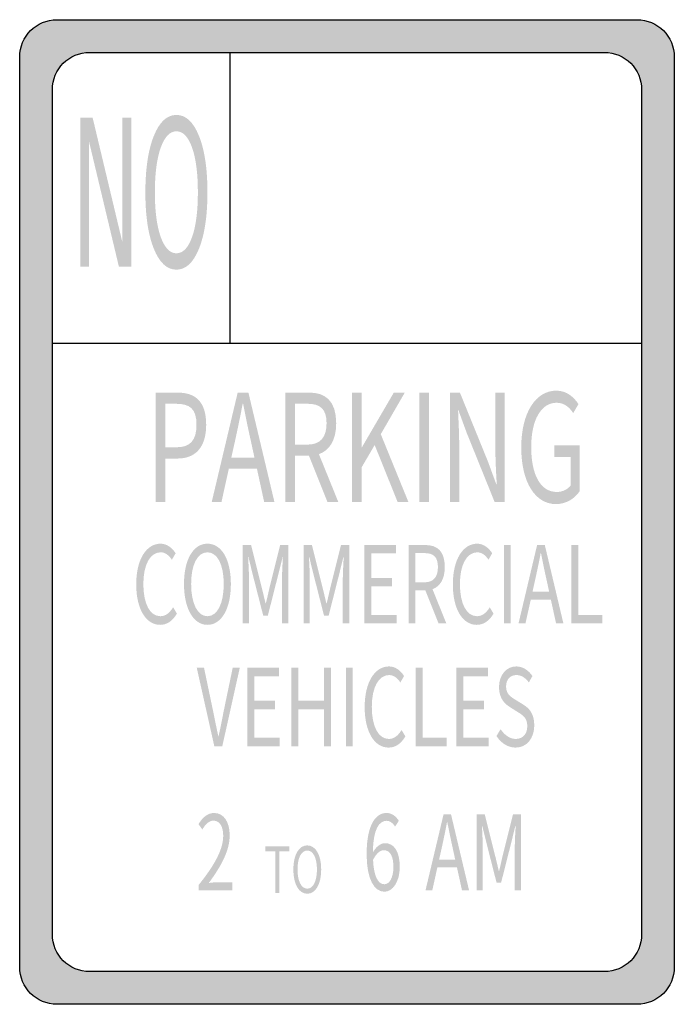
# Model space of a CAD drawing. Header units: inches. Extents: x -0.5 to 0.5, y -0.75 to 0.75.
import ezdxf

# ---------------------------------------------------------------- set-up
doc = ezdxf.new("R2010")
doc.units = ezdxf.units.IN
doc.header["$MEASUREMENT"] = 0

msp = doc.modelspace()

# ---------------------------------------------------------------- hatches: boundary and pattern name
h = msp.add_hatch(color=7)
edge = h.paths.add_edge_path()
edge.add_line((-0.443, 0.7521), (0.443, 0.7521))
edge.add_spline(control_points=[(0.443, 0.7521), (0.4745, 0.7521), (0.5, 0.7266), (0.5, 0.6951)], knot_values=[0, 0, 0, 0, 1, 1, 1, 1], degree=3, periodic=0)
edge.add_line((0.5, 0.6951), (0.5, -0.6951))
edge.add_spline(control_points=[(0.5, -0.6951), (0.5, -0.7266), (0.4745, -0.7521), (0.443, -0.7521)], knot_values=[0, 0, 0, 0, 1, 1, 1, 1], degree=3, periodic=0)
edge.add_line((0.443, -0.7521), (-0.443, -0.7521))
edge.add_spline(control_points=[(-0.443, -0.7521), (-0.4745, -0.7521), (-0.5, -0.7266), (-0.5, -0.6951)], knot_values=[0, 0, 0, 0, 1, 1, 1, 1], degree=3, periodic=0)
edge.add_line((-0.5, -0.6951), (-0.5, 0.6951))
edge.add_spline(control_points=[(-0.5, 0.6951), (-0.5, 0.7266), (-0.4745, 0.7521), (-0.443, 0.7521)], knot_values=[0, 0, 0, 0, 1, 1, 1, 1], degree=3, periodic=0)
edge = h.paths.add_edge_path(flags=0)
edge.add_line((-0.3931, 0.7022), (0.3931, 0.7022))
edge.add_spline(control_points=[(0.3931, 0.7022), (0.4246, 0.7022), (0.4501, 0.6767), (0.4501, 0.6452)], knot_values=[0, 0, 0, 0, 1, 1, 1, 1], degree=3, periodic=0)
edge.add_line((0.4501, 0.6452), (0.4501, -0.6452))
edge.add_spline(control_points=[(0.4501, -0.6452), (0.4501, -0.6767), (0.4246, -0.7022), (0.3931, -0.7022)], knot_values=[0, 0, 0, 0, 1, 1, 1, 1], degree=3, periodic=0)
edge.add_line((0.3931, -0.7022), (-0.3931, -0.7022))
edge.add_spline(control_points=[(-0.3931, -0.7022), (-0.4246, -0.7022), (-0.4501, -0.6767), (-0.4501, -0.6452)], knot_values=[0, 0, 0, 0, 1, 1, 1, 1], degree=3, periodic=0)
edge.add_line((-0.4501, -0.6452), (-0.4501, 0.6452))
edge.add_spline(control_points=[(-0.4501, 0.6452), (-0.4501, 0.6767), (-0.4246, 0.7022), (-0.3931, 0.7022)], knot_values=[0, 0, 0, 0, 1, 1, 1, 1], degree=3, periodic=0)
for points in [[(-0.4073, 0.6025), (-0.3886, 0.6025), (-0.3431, 0.4119), (-0.3431, 0.6025), (-0.3297, 0.6025), (-0.3297, 0.3746), (-0.3484, 0.3746), (-0.3939, 0.5652), (-0.3939, 0.3746), (-0.4073, 0.3746), (-0.4073, 0.6025)], [(0.0075, 0.0151), (0.0222, 0.0151), (0.0222, 0.068), (0.0423, 0.1023), (0.0774, 0.0151), (0.0939, 0.0151), (0.0516, 0.1189), (0.0883, 0.1824), (0.0715, 0.1824), (0.0225, 0.0984), (0.0222, 0.0984), (0.0222, 0.1824), (0.0075, 0.1824), (0.0075, 0.0151)], [(0.1107, 0.0151), (0.1254, 0.0151), (0.1254, 0.1824), (0.1107, 0.1824), (0.1107, 0.0151)], [(0.0266, -0.1703), (0.0761, -0.1703), (0.0761, -0.1574), (0.0371, -0.1574), (0.0371, -0.1138), (0.0689, -0.1138), (0.0689, -0.1009), (0.0371, -0.1009), (0.0371, -0.0633), (0.0749, -0.0633), (0.0749, -0.0505), (0.0266, -0.0505), (0.0266, -0.1703)], [(0.2396, -0.1703), (0.2501, -0.1703), (0.2501, -0.0505), (0.2396, -0.0505), (0.2396, -0.1703)], [(0.3427, -0.1703), (0.3899, -0.1703), (0.3899, -0.1574), (0.3532, -0.1574), (0.3532, -0.0505), (0.3427, -0.0505), (0.3427, -0.1703)], [(-0.1523, -0.3578), (-0.1027, -0.3578), (-0.1027, -0.3449), (-0.1417, -0.3449), (-0.1417, -0.3013), (-0.1099, -0.3013), (-0.1099, -0.2884), (-0.1417, -0.2884), (-0.1417, -0.2508), (-0.104, -0.2508), (-0.104, -0.238), (-0.1523, -0.238), (-0.1523, -0.3578)], [(-0.0849, -0.3578), (-0.0743, -0.3578), (-0.0743, -0.3013), (-0.0352, -0.3013), (-0.0352, -0.3578), (-0.0246, -0.3578), (-0.0246, -0.238), (-0.0352, -0.238), (-0.0352, -0.2882), (-0.0743, -0.2882), (-0.0743, -0.238), (-0.0849, -0.238), (-0.0849, -0.3578)], [(-0.0016, -0.3578), (0.0089, -0.3578), (0.0089, -0.238), (-0.0016, -0.238), (-0.0016, -0.3578)], [(0.1049, -0.3578), (0.1522, -0.3578), (0.1522, -0.3449), (0.1154, -0.3449), (0.1154, -0.238), (0.1049, -0.238), (0.1049, -0.3578)], [(0.167, -0.3578), (0.2166, -0.3578), (0.2166, -0.3449), (0.1776, -0.3449), (0.1776, -0.3013), (0.2094, -0.3013), (0.2094, -0.2884), (0.1776, -0.2884), (0.1776, -0.2508), (0.2153, -0.2508), (0.2153, -0.238), (0.167, -0.238), (0.167, -0.3578)], [(-0.1096, -0.582), (-0.1032, -0.582), (-0.1032, -0.5182), (-0.0881, -0.5182), (-0.0881, -0.5106), (-0.1247, -0.5106), (-0.1247, -0.5182), (-0.1096, -0.5182), (-0.1096, -0.582)]]:
    msp.add_hatch(color=7).paths.add_polyline_path(points)
h = msp.add_hatch(color=7)
edge = h.paths.add_edge_path()
edge.add_spline(control_points=[(-0.2606, 0.6066), (-0.2462, 0.6066), (-0.2347, 0.5959), (-0.2261, 0.5745), (-0.2175, 0.5531), (-0.2132, 0.5243), (-0.2132, 0.4883), (-0.2132, 0.4524), (-0.2175, 0.4237), (-0.2261, 0.4023), (-0.2347, 0.3809), (-0.2462, 0.3702), (-0.2606, 0.3702), (-0.275, 0.3702), (-0.2865, 0.3809), (-0.2951, 0.4022), (-0.3037, 0.4236), (-0.308, 0.4523), (-0.308, 0.4883), (-0.308, 0.5243), (-0.3037, 0.5531), (-0.2951, 0.5745), (-0.2865, 0.5959), (-0.275, 0.6066), (-0.2606, 0.6066)], knot_values=[0, 0, 0, 0, 1, 1, 1, 2, 2, 2, 3, 3, 3, 4, 4, 4, 5, 5, 5, 6, 6, 6, 7, 7, 7, 8, 8, 8, 8], degree=3, periodic=0)
edge = h.paths.add_edge_path(flags=0)
edge.add_spline(control_points=[(-0.2606, 0.5816), (-0.2706, 0.5816), (-0.2786, 0.5732), (-0.2846, 0.5565), (-0.2905, 0.5399), (-0.2935, 0.5171), (-0.2935, 0.4883), (-0.2935, 0.4596), (-0.2905, 0.4369), (-0.2846, 0.4203), (-0.2786, 0.4036), (-0.2706, 0.3952), (-0.2606, 0.3952), (-0.2505, 0.3952), (-0.2425, 0.4036), (-0.2366, 0.4203), (-0.2307, 0.4369), (-0.2278, 0.4596), (-0.2278, 0.4883), (-0.2278, 0.5171), (-0.2307, 0.5399), (-0.2366, 0.5565), (-0.2425, 0.5732), (-0.2505, 0.5816), (-0.2606, 0.5816)], knot_values=[0, 0, 0, 0, 1, 1, 1, 2, 2, 2, 3, 3, 3, 4, 4, 4, 5, 5, 5, 6, 6, 6, 7, 7, 7, 8, 8, 8, 8], degree=3, periodic=0)
h = msp.add_hatch(color=7)
edge = h.paths.add_edge_path()
edge.add_line((-0.2923, 0.0151), (-0.2776, 0.0151))
edge.add_line((-0.2776, 0.0151), (-0.2776, 0.0817))
edge.add_line((-0.2776, 0.0817), (-0.2583, 0.0817))
edge.add_spline(control_points=[(-0.2583, 0.0817), (-0.2326, 0.0817), (-0.2151, 0.0979), (-0.2151, 0.1333), (-0.2151, 0.1699), (-0.2327, 0.1824), (-0.2589, 0.1824)], knot_values=[0, 0, 0, 0, 1, 1, 1, 2, 2, 2, 2], degree=3, periodic=0)
edge.add_line((-0.2589, 0.1824), (-0.2923, 0.1824))
edge.add_line((-0.2923, 0.1824), (-0.2923, 0.0151))
edge = h.paths.add_edge_path(flags=0)
edge.add_line((-0.2776, 0.0989), (-0.2776, 0.1653))
edge.add_line((-0.2776, 0.1653), (-0.2609, 0.1653))
edge.add_spline(control_points=[(-0.2609, 0.1653), (-0.2402, 0.1653), (-0.2299, 0.1578), (-0.2299, 0.1333), (-0.2299, 0.1094), (-0.2396, 0.0989), (-0.2602, 0.0989)], knot_values=[0, 0, 0, 0, 1, 1, 1, 2, 2, 2, 2], degree=3, periodic=0)
edge.add_line((-0.2602, 0.0989), (-0.2776, 0.0989))
h = msp.add_hatch(color=7)
h.paths.add_polyline_path([(-0.2067, 0.0151), (-0.1918, 0.0151), (-0.1805, 0.0662), (-0.1376, 0.0662), (-0.1265, 0.0151), (-0.1108, 0.0151), (-0.1506, 0.1824), (-0.167, 0.1824), (-0.2067, 0.0151)])
edge = h.paths.add_edge_path(flags=0)
edge.add_line((-0.1768, 0.0829), (-0.171, 0.1087))
edge.add_spline(control_points=[(-0.171, 0.1087), (-0.1669, 0.1276), (-0.1631, 0.1457), (-0.1594, 0.1653)], knot_values=[0, 0, 0, 0, 1, 1, 1, 1], degree=3, periodic=0)
edge.add_line((-0.1594, 0.1653), (-0.1587, 0.1653))
edge.add_spline(control_points=[(-0.1587, 0.1653), (-0.1549, 0.1459), (-0.1512, 0.1276), (-0.1469, 0.1087)], knot_values=[0, 0, 0, 0, 1, 1, 1, 1], degree=3, periodic=0)
edge.add_line((-0.1469, 0.1087), (-0.1413, 0.0829))
edge.add_line((-0.1413, 0.0829), (-0.1768, 0.0829))
h = msp.add_hatch(color=7)
edge = h.paths.add_edge_path()
edge.add_line((-0.0298, 0.0151), (-0.0132, 0.0151))
edge.add_line((-0.0132, 0.0151), (-0.0429, 0.0884))
edge.add_spline(control_points=[(-0.0429, 0.0884), (-0.0271, 0.0938), (-0.0165, 0.1094), (-0.0165, 0.1356), (-0.0165, 0.1703), (-0.0336, 0.1824), (-0.0574, 0.1824)], knot_values=[0, 0, 0, 0, 1, 1, 1, 2, 2, 2, 2], degree=3, periodic=0)
edge.add_line((-0.0574, 0.1824), (-0.094, 0.1824))
edge.add_line((-0.094, 0.1824), (-0.094, 0.0151))
edge.add_line((-0.094, 0.0151), (-0.0793, 0.0151))
edge.add_line((-0.0793, 0.0151), (-0.0793, 0.0861))
edge.add_line((-0.0793, 0.0861), (-0.0582, 0.0861))
edge.add_line((-0.0582, 0.0861), (-0.0298, 0.0151))
edge = h.paths.add_edge_path(flags=0)
edge.add_line((-0.0793, 0.103), (-0.0793, 0.1653))
edge.add_line((-0.0793, 0.1653), (-0.0597, 0.1653))
edge.add_spline(control_points=[(-0.0597, 0.1653), (-0.0413, 0.1653), (-0.0312, 0.1575), (-0.0312, 0.1356), (-0.0312, 0.1137), (-0.0413, 0.103), (-0.0597, 0.103)], knot_values=[0, 0, 0, 0, 1, 1, 1, 2, 2, 2, 2], degree=3, periodic=0)
edge.add_line((-0.0597, 0.103), (-0.0793, 0.103))
h = msp.add_hatch(color=7)
edge = h.paths.add_edge_path()
edge.add_line((0.1575, 0.0151), (0.1714, 0.0151))
edge.add_line((0.1714, 0.0151), (0.1714, 0.103))
edge.add_spline(control_points=[(0.1714, 0.103), (0.1714, 0.1205), (0.1703, 0.1384), (0.1697, 0.1552)], knot_values=[0, 0, 0, 0, 1, 1, 1, 1], degree=3, periodic=0)
edge.add_line((0.1697, 0.1552), (0.1703, 0.1552))
edge.add_line((0.1703, 0.1552), (0.1829, 0.1208))
edge.add_line((0.1829, 0.1208), (0.2256, 0.0151))
edge.add_line((0.2256, 0.0151), (0.2408, 0.0151))
edge.add_line((0.2408, 0.0151), (0.2408, 0.1824))
edge.add_line((0.2408, 0.1824), (0.2267, 0.1824))
edge.add_line((0.2267, 0.1824), (0.2267, 0.0954))
edge.add_spline(control_points=[(0.2267, 0.0954), (0.2267, 0.0781), (0.2278, 0.0591), (0.2288, 0.0425)], knot_values=[0, 0, 0, 0, 1, 1, 1, 1], degree=3, periodic=0)
edge.add_line((0.2288, 0.0425), (0.228, 0.0425))
edge.add_line((0.228, 0.0425), (0.2154, 0.0769))
edge.add_line((0.2154, 0.0769), (0.1725, 0.1824))
edge.add_line((0.1725, 0.1824), (0.1575, 0.1824))
edge.add_line((0.1575, 0.1824), (0.1575, 0.0151))
h = msp.add_hatch(color=7)
edge = h.paths.add_edge_path()
edge.add_spline(control_points=[(0.3191, 0.0121), (0.3347, 0.0121), (0.3477, 0.0203), (0.3552, 0.0315)], knot_values=[0, 0, 0, 0, 1, 1, 1, 1], degree=3, periodic=0)
edge.add_line((0.3552, 0.0315), (0.3552, 0.1018))
edge.add_line((0.3552, 0.1018), (0.3167, 0.1018))
edge.add_line((0.3167, 0.1018), (0.3167, 0.0842))
edge.add_line((0.3167, 0.0842), (0.3416, 0.0842))
edge.add_line((0.3416, 0.0842), (0.3416, 0.0404))
edge.add_spline(control_points=[(0.3416, 0.0404), (0.337, 0.0343), (0.3288, 0.0306), (0.3205, 0.0306), (0.2954, 0.0306), (0.2814, 0.0571), (0.2814, 0.0993), (0.2814, 0.1411), (0.2967, 0.1669), (0.3203, 0.1669), (0.332, 0.1669), (0.3397, 0.1598), (0.3456, 0.1511)], knot_values=[0, 0, 0, 0, 1, 1, 1, 2, 2, 2, 3, 3, 3, 4, 4, 4, 4], degree=3, periodic=0)
edge.add_line((0.3456, 0.1511), (0.3536, 0.1648))
edge.add_spline(control_points=[(0.3536, 0.1648), (0.3469, 0.1749), (0.3362, 0.1854), (0.3199, 0.1854), (0.2889, 0.1854), (0.2662, 0.1527), (0.2662, 0.0986), (0.2662, 0.0443), (0.2882, 0.0121), (0.3191, 0.0121)], knot_values=[0, 0, 0, 0, 1, 1, 1, 2, 2, 2, 3, 3, 3, 3], degree=3, periodic=0)
h = msp.add_hatch(color=7)
edge = h.paths.add_edge_path()
edge.add_spline(control_points=[(-0.2855, -0.1724), (-0.2746, -0.1724), (-0.2664, -0.1662), (-0.2598, -0.1553)], knot_values=[0, 0, 0, 0, 1, 1, 1, 1], degree=3, periodic=0)
edge.add_line((-0.2598, -0.1553), (-0.2656, -0.1456))
edge.add_spline(control_points=[(-0.2656, -0.1456), (-0.271, -0.1541), (-0.277, -0.1592), (-0.285, -0.1592), (-0.3011, -0.1592), (-0.3111, -0.1402), (-0.3111, -0.11), (-0.3111, -0.0801), (-0.3005, -0.0616), (-0.2847, -0.0616), (-0.2775, -0.0616), (-0.272, -0.0662), (-0.2675, -0.0729)], knot_values=[0, 0, 0, 0, 1, 1, 1, 2, 2, 2, 3, 3, 3, 4, 4, 4, 4], degree=3, periodic=0)
edge.add_line((-0.2675, -0.0729), (-0.2618, -0.0631))
edge.add_spline(control_points=[(-0.2618, -0.0631), (-0.2666, -0.0554), (-0.2746, -0.0484), (-0.2848, -0.0484), (-0.3061, -0.0484), (-0.322, -0.0718), (-0.322, -0.1105), (-0.322, -0.1494), (-0.3064, -0.1724), (-0.2855, -0.1724)], knot_values=[0, 0, 0, 0, 1, 1, 1, 2, 2, 2, 3, 3, 3, 3], degree=3, periodic=0)
h = msp.add_hatch(color=7)
edge = h.paths.add_edge_path()
edge.add_spline(control_points=[(-0.2132, -0.1724), (-0.1921, -0.1724), (-0.1774, -0.1484), (-0.1774, -0.11), (-0.1774, -0.0716), (-0.1921, -0.0484), (-0.2132, -0.0484), (-0.2342, -0.0484), (-0.249, -0.0716), (-0.249, -0.11), (-0.249, -0.1484), (-0.2342, -0.1724), (-0.2132, -0.1724)], knot_values=[0, 0, 0, 0, 1, 1, 1, 2, 2, 2, 3, 3, 3, 4, 4, 4, 4], degree=3, periodic=0)
edge = h.paths.add_edge_path(flags=0)
edge.add_spline(control_points=[(-0.2132, -0.1592), (-0.2283, -0.1592), (-0.2381, -0.1399), (-0.2381, -0.11), (-0.2381, -0.0801), (-0.2283, -0.0616), (-0.2132, -0.0616), (-0.1981, -0.0616), (-0.1883, -0.0801), (-0.1883, -0.11), (-0.1883, -0.1399), (-0.1981, -0.1592), (-0.2132, -0.1592)], knot_values=[0, 0, 0, 0, 1, 1, 1, 2, 2, 2, 3, 3, 3, 4, 4, 4, 4], degree=3, periodic=0)
h = msp.add_hatch(color=7)
edge = h.paths.add_edge_path()
edge.add_line((-0.1592, -0.1703), (-0.1497, -0.1703))
edge.add_line((-0.1497, -0.1703), (-0.1497, -0.104))
edge.add_spline(control_points=[(-0.1497, -0.104), (-0.1497, -0.0937), (-0.1504, -0.0791), (-0.1511, -0.0687)], knot_values=[0, 0, 0, 0, 1, 1, 1, 1], degree=3, periodic=0)
edge.add_line((-0.1511, -0.0687), (-0.1506, -0.0687))
edge.add_line((-0.1506, -0.0687), (-0.1439, -0.096))
edge.add_line((-0.1439, -0.096), (-0.128, -0.1582))
edge.add_line((-0.128, -0.1582), (-0.1209, -0.1582))
edge.add_line((-0.1209, -0.1582), (-0.1051, -0.096))
edge.add_line((-0.1051, -0.096), (-0.0983, -0.0687))
edge.add_line((-0.0983, -0.0687), (-0.0979, -0.0687))
edge.add_spline(control_points=[(-0.0979, -0.0687), (-0.0985, -0.0791), (-0.0993, -0.0937), (-0.0993, -0.104)], knot_values=[0, 0, 0, 0, 1, 1, 1, 1], degree=3, periodic=0)
edge.add_line((-0.0993, -0.104), (-0.0993, -0.1703))
edge.add_line((-0.0993, -0.1703), (-0.0894, -0.1703))
edge.add_line((-0.0894, -0.1703), (-0.0894, -0.0505))
edge.add_line((-0.0894, -0.0505), (-0.1021, -0.0505))
edge.add_line((-0.1021, -0.0505), (-0.1181, -0.1146))
edge.add_spline(control_points=[(-0.1181, -0.1146), (-0.1201, -0.1228), (-0.1218, -0.1313), (-0.124, -0.1396)], knot_values=[0, 0, 0, 0, 1, 1, 1, 1], degree=3, periodic=0)
edge.add_line((-0.124, -0.1396), (-0.1244, -0.1396))
edge.add_spline(control_points=[(-0.1244, -0.1396), (-0.1265, -0.1313), (-0.1283, -0.1228), (-0.1305, -0.1146)], knot_values=[0, 0, 0, 0, 1, 1, 1, 1], degree=3, periodic=0)
edge.add_line((-0.1305, -0.1146), (-0.1465, -0.0505))
edge.add_line((-0.1465, -0.0505), (-0.1592, -0.0505))
edge.add_line((-0.1592, -0.0505), (-0.1592, -0.1703))
h = msp.add_hatch(color=7)
edge = h.paths.add_edge_path()
edge.add_line((-0.0663, -0.1703), (-0.0568, -0.1703))
edge.add_line((-0.0568, -0.1703), (-0.0568, -0.104))
edge.add_spline(control_points=[(-0.0568, -0.104), (-0.0568, -0.0937), (-0.0575, -0.0791), (-0.0582, -0.0687)], knot_values=[0, 0, 0, 0, 1, 1, 1, 1], degree=3, periodic=0)
edge.add_line((-0.0582, -0.0687), (-0.0577, -0.0687))
edge.add_line((-0.0577, -0.0687), (-0.051, -0.096))
edge.add_line((-0.051, -0.096), (-0.0351, -0.1582))
edge.add_line((-0.0351, -0.1582), (-0.028, -0.1582))
edge.add_line((-0.028, -0.1582), (-0.0122, -0.096))
edge.add_line((-0.0122, -0.096), (-0.0055, -0.0687))
edge.add_line((-0.0055, -0.0687), (-0.005, -0.0687))
edge.add_spline(control_points=[(-0.005, -0.0687), (-0.0056, -0.0791), (-0.0064, -0.0937), (-0.0064, -0.104)], knot_values=[0, 0, 0, 0, 1, 1, 1, 1], degree=3, periodic=0)
edge.add_line((-0.0064, -0.104), (-0.0064, -0.1703))
edge.add_line((-0.0064, -0.1703), (0.0035, -0.1703))
edge.add_line((0.0035, -0.1703), (0.0035, -0.0505))
edge.add_line((0.0035, -0.0505), (-0.0092, -0.0505))
edge.add_line((-0.0092, -0.0505), (-0.0252, -0.1146))
edge.add_spline(control_points=[(-0.0252, -0.1146), (-0.0272, -0.1228), (-0.0289, -0.1313), (-0.0311, -0.1396)], knot_values=[0, 0, 0, 0, 1, 1, 1, 1], degree=3, periodic=0)
edge.add_line((-0.0311, -0.1396), (-0.0315, -0.1396))
edge.add_spline(control_points=[(-0.0315, -0.1396), (-0.0336, -0.1313), (-0.0354, -0.1228), (-0.0376, -0.1146)], knot_values=[0, 0, 0, 0, 1, 1, 1, 1], degree=3, periodic=0)
edge.add_line((-0.0376, -0.1146), (-0.0536, -0.0505))
edge.add_line((-0.0536, -0.0505), (-0.0663, -0.0505))
edge.add_line((-0.0663, -0.0505), (-0.0663, -0.1703))
h = msp.add_hatch(color=7)
edge = h.paths.add_edge_path()
edge.add_line((0.1399, -0.1703), (0.1518, -0.1703))
edge.add_line((0.1518, -0.1703), (0.1306, -0.1179))
edge.add_spline(control_points=[(0.1306, -0.1179), (0.1419, -0.1139), (0.1494, -0.1028), (0.1494, -0.084), (0.1494, -0.0592), (0.1372, -0.0505), (0.1202, -0.0505)], knot_values=[0, 0, 0, 0, 1, 1, 1, 2, 2, 2, 2], degree=3, periodic=0)
edge.add_line((0.1202, -0.0505), (0.094, -0.0505))
edge.add_line((0.094, -0.0505), (0.094, -0.1703))
edge.add_line((0.094, -0.1703), (0.1045, -0.1703))
edge.add_line((0.1045, -0.1703), (0.1045, -0.1195))
edge.add_line((0.1045, -0.1195), (0.1196, -0.1195))
edge.add_line((0.1196, -0.1195), (0.1399, -0.1703))
edge = h.paths.add_edge_path(flags=0)
edge.add_line((0.1045, -0.1074), (0.1045, -0.0628))
edge.add_line((0.1045, -0.0628), (0.1185, -0.0628))
edge.add_spline(control_points=[(0.1185, -0.0628), (0.1317, -0.0628), (0.1389, -0.0683), (0.1389, -0.084), (0.1389, -0.0997), (0.1317, -0.1074), (0.1185, -0.1074)], knot_values=[0, 0, 0, 0, 1, 1, 1, 2, 2, 2, 2], degree=3, periodic=0)
edge.add_line((0.1185, -0.1074), (0.1045, -0.1074))
h = msp.add_hatch(color=7)
edge = h.paths.add_edge_path()
edge.add_spline(control_points=[(0.1982, -0.1724), (0.209, -0.1724), (0.2173, -0.1662), (0.2239, -0.1553)], knot_values=[0, 0, 0, 0, 1, 1, 1, 1], degree=3, periodic=0)
edge.add_line((0.2239, -0.1553), (0.2181, -0.1456))
edge.add_spline(control_points=[(0.2181, -0.1456), (0.2127, -0.1541), (0.2066, -0.1592), (0.1986, -0.1592), (0.1826, -0.1592), (0.1725, -0.1402), (0.1725, -0.11), (0.1725, -0.0801), (0.1832, -0.0616), (0.199, -0.0616), (0.2062, -0.0616), (0.2117, -0.0662), (0.2161, -0.0729)], knot_values=[0, 0, 0, 0, 1, 1, 1, 2, 2, 2, 3, 3, 3, 4, 4, 4, 4], degree=3, periodic=0)
edge.add_line((0.2161, -0.0729), (0.2218, -0.0631))
edge.add_spline(control_points=[(0.2218, -0.0631), (0.217, -0.0554), (0.209, -0.0484), (0.1989, -0.0484), (0.1776, -0.0484), (0.1617, -0.0718), (0.1617, -0.1105), (0.1617, -0.1494), (0.1772, -0.1724), (0.1982, -0.1724)], knot_values=[0, 0, 0, 0, 1, 1, 1, 2, 2, 2, 3, 3, 3, 3], degree=3, periodic=0)
h = msp.add_hatch(color=7)
h.paths.add_polyline_path([(0.262, -0.1703), (0.2726, -0.1703), (0.2808, -0.1337), (0.3114, -0.1337), (0.3194, -0.1703), (0.3306, -0.1703), (0.3022, -0.0505), (0.2904, -0.0505), (0.262, -0.1703)])
edge = h.paths.add_edge_path(flags=0)
edge.add_line((0.2834, -0.1218), (0.2875, -0.1033))
edge.add_spline(control_points=[(0.2875, -0.1033), (0.2905, -0.0898), (0.2932, -0.0768), (0.2959, -0.0628)], knot_values=[0, 0, 0, 0, 1, 1, 1, 1], degree=3, periodic=0)
edge.add_line((0.2959, -0.0628), (0.2963, -0.0628))
edge.add_spline(control_points=[(0.2963, -0.0628), (0.2991, -0.0767), (0.3017, -0.0898), (0.3048, -0.1033)], knot_values=[0, 0, 0, 0, 1, 1, 1, 1], degree=3, periodic=0)
edge.add_line((0.3048, -0.1033), (0.3088, -0.1218))
edge.add_line((0.3088, -0.1218), (0.2834, -0.1218))
h = msp.add_hatch(color=7)
edge = h.paths.add_edge_path()
edge.add_line((-0.2027, -0.3578), (-0.1905, -0.3578))
edge.add_line((-0.1905, -0.3578), (-0.1638, -0.238))
edge.add_line((-0.1638, -0.238), (-0.1746, -0.238))
edge.add_line((-0.1746, -0.238), (-0.1881, -0.3029))
edge.add_spline(control_points=[(-0.1881, -0.3029), (-0.1909, -0.317), (-0.193, -0.3284), (-0.1962, -0.3425)], knot_values=[0, 0, 0, 0, 1, 1, 1, 1], degree=3, periodic=0)
edge.add_line((-0.1962, -0.3425), (-0.1966, -0.3425))
edge.add_spline(control_points=[(-0.1966, -0.3425), (-0.1997, -0.3284), (-0.2019, -0.317), (-0.2048, -0.3029)], knot_values=[0, 0, 0, 0, 1, 1, 1, 1], degree=3, periodic=0)
edge.add_line((-0.2048, -0.3029), (-0.2184, -0.238))
edge.add_line((-0.2184, -0.238), (-0.2295, -0.238))
edge.add_line((-0.2295, -0.238), (-0.2027, -0.3578))
h = msp.add_hatch(color=7)
edge = h.paths.add_edge_path()
edge.add_spline(control_points=[(0.0635, -0.3599), (0.0744, -0.3599), (0.0826, -0.3537), (0.0892, -0.3428)], knot_values=[0, 0, 0, 0, 1, 1, 1, 1], degree=3, periodic=0)
edge.add_line((0.0892, -0.3428), (0.0834, -0.3331))
edge.add_spline(control_points=[(0.0834, -0.3331), (0.078, -0.3416), (0.072, -0.3467), (0.064, -0.3467), (0.0479, -0.3467), (0.0379, -0.3278), (0.0379, -0.2975), (0.0379, -0.2676), (0.0485, -0.2491), (0.0643, -0.2491), (0.0715, -0.2491), (0.077, -0.2537), (0.0815, -0.2604)], knot_values=[0, 0, 0, 0, 1, 1, 1, 2, 2, 2, 3, 3, 3, 4, 4, 4, 4], degree=3, periodic=0)
edge.add_line((0.0815, -0.2604), (0.0872, -0.2506))
edge.add_spline(control_points=[(0.0872, -0.2506), (0.0824, -0.2429), (0.0744, -0.2359), (0.0642, -0.2359), (0.0429, -0.2359), (0.027, -0.2593), (0.027, -0.298), (0.027, -0.3369), (0.0426, -0.3599), (0.0635, -0.3599)], knot_values=[0, 0, 0, 0, 1, 1, 1, 2, 2, 2, 3, 3, 3, 3], degree=3, periodic=0)
h = msp.add_hatch(color=7)
edge = h.paths.add_edge_path()
edge.add_spline(control_points=[(0.2576, -0.3599), (0.2751, -0.3599), (0.2861, -0.3449), (0.2861, -0.326), (0.2861, -0.3081), (0.2786, -0.3), (0.2688, -0.2939)], knot_values=[0, 0, 0, 0, 1, 1, 1, 2, 2, 2, 2], degree=3, periodic=0)
edge.add_line((0.2688, -0.2939), (0.2569, -0.2866))
edge.add_spline(control_points=[(0.2569, -0.2866), (0.2504, -0.2826), (0.243, -0.2782), (0.243, -0.2665), (0.243, -0.2558), (0.2492, -0.2491), (0.2587, -0.2491), (0.2664, -0.2491), (0.2726, -0.2534), (0.2778, -0.2603)], knot_values=[0, 0, 0, 0, 1, 1, 1, 2, 2, 2, 3, 3, 3, 3], degree=3, periodic=0)
edge.add_line((0.2778, -0.2603), (0.2833, -0.2506))
edge.add_spline(control_points=[(0.2833, -0.2506), (0.2774, -0.242), (0.2686, -0.2359), (0.2587, -0.2359), (0.2434, -0.2359), (0.2322, -0.2491), (0.2322, -0.2676), (0.2322, -0.2851), (0.2415, -0.2936), (0.2493, -0.2983)], knot_values=[0, 0, 0, 0, 1, 1, 1, 2, 2, 2, 3, 3, 3, 3], degree=3, periodic=0)
edge.add_line((0.2493, -0.2983), (0.2613, -0.3059))
edge.add_spline(control_points=[(0.2613, -0.3059), (0.2693, -0.3109), (0.2754, -0.3148), (0.2754, -0.3273), (0.2754, -0.3389), (0.2688, -0.3467), (0.2577, -0.3467), (0.249, -0.3467), (0.2406, -0.3408), (0.2346, -0.3318)], knot_values=[0, 0, 0, 0, 1, 1, 1, 2, 2, 2, 3, 3, 3, 3], degree=3, periodic=0)
edge.add_line((0.2346, -0.3318), (0.2283, -0.3423))
edge.add_spline(control_points=[(0.2283, -0.3423), (0.2355, -0.3531), (0.2457, -0.3599), (0.2576, -0.3599)], knot_values=[0, 0, 0, 0, 1, 1, 1, 1], degree=3, periodic=0)
h = msp.add_hatch(color=7)
edge = h.paths.add_edge_path()
edge.add_line((-0.2264, -0.5781), (-0.1753, -0.5781))
edge.add_line((-0.1753, -0.5781), (-0.1753, -0.5656))
edge.add_line((-0.1753, -0.5656), (-0.1978, -0.5656))
edge.add_spline(control_points=[(-0.1978, -0.5656), (-0.2019, -0.5656), (-0.2069, -0.5662), (-0.2111, -0.5667)], knot_values=[0, 0, 0, 0, 1, 1, 1, 1], degree=3, periodic=0)
edge.add_spline(control_points=[(-0.2111, -0.5667), (-0.192, -0.5408), (-0.1792, -0.5172), (-0.1792, -0.4939), (-0.1792, -0.4733), (-0.1884, -0.4598), (-0.2029, -0.4598), (-0.2132, -0.4598), (-0.2203, -0.4665), (-0.2269, -0.4768)], knot_values=[0, 0, 0, 0, 1, 1, 1, 2, 2, 2, 3, 3, 3, 3], degree=3, periodic=0)
edge.add_line((-0.2269, -0.4768), (-0.221, -0.485))
edge.add_spline(control_points=[(-0.221, -0.485), (-0.2164, -0.4773), (-0.2108, -0.4715), (-0.2041, -0.4715), (-0.194, -0.4715), (-0.1891, -0.4812), (-0.1891, -0.4945), (-0.1891, -0.5145), (-0.2009, -0.5377), (-0.2264, -0.5695)], knot_values=[0, 0, 0, 0, 1, 1, 1, 2, 2, 2, 3, 3, 3, 3], degree=3, periodic=0)
edge.add_line((-0.2264, -0.5695), (-0.2264, -0.5781))
h = msp.add_hatch(color=7)
edge = h.paths.add_edge_path()
edge.add_spline(control_points=[(0.0572, -0.5801), (0.0698, -0.5801), (0.0806, -0.5649), (0.0806, -0.5424), (0.0806, -0.518), (0.0717, -0.5059), (0.058, -0.5059), (0.0516, -0.5059), (0.0445, -0.5112), (0.0395, -0.5199)], knot_values=[0, 0, 0, 0, 1, 1, 1, 2, 2, 2, 3, 3, 3, 3], degree=3, periodic=0)
edge.add_spline(control_points=[(0.0395, -0.5199), (0.04, -0.4839), (0.0492, -0.4717), (0.0605, -0.4717), (0.0654, -0.4717), (0.0703, -0.4752), (0.0734, -0.4806)], knot_values=[0, 0, 0, 0, 1, 1, 1, 2, 2, 2, 2], degree=3, periodic=0)
edge.add_line((0.0734, -0.4806), (0.0792, -0.4717))
edge.add_spline(control_points=[(0.0792, -0.4717), (0.0746, -0.4647), (0.0685, -0.4598), (0.0601, -0.4598), (0.0443, -0.4598), (0.03, -0.4771), (0.03, -0.5226), (0.03, -0.561), (0.0416, -0.5801), (0.0572, -0.5801)], knot_values=[0, 0, 0, 0, 1, 1, 1, 2, 2, 2, 3, 3, 3, 3], degree=3, periodic=0)
edge = h.paths.add_edge_path(flags=0)
edge.add_spline(control_points=[(0.0398, -0.5315), (0.0451, -0.5207), (0.0513, -0.5167), (0.0563, -0.5167), (0.0662, -0.5167), (0.0709, -0.5267), (0.0709, -0.5424), (0.0709, -0.5583), (0.0649, -0.5687), (0.0572, -0.5687), (0.047, -0.5687), (0.0409, -0.5556), (0.0398, -0.5315)], knot_values=[0, 0, 0, 0, 1, 1, 1, 2, 2, 2, 3, 3, 3, 4, 4, 4, 4], degree=3, periodic=0)
h = msp.add_hatch(color=7)
h.paths.add_polyline_path([(0.1199, -0.5781), (0.1303, -0.5781), (0.1381, -0.5426), (0.1679, -0.5426), (0.1757, -0.5781), (0.1865, -0.5781), (0.1589, -0.4619), (0.1475, -0.4619), (0.1199, -0.5781)])
edge = h.paths.add_edge_path(flags=0)
edge.add_line((0.1407, -0.531), (0.1447, -0.5131))
edge.add_spline(control_points=[(0.1447, -0.5131), (0.1476, -0.4999), (0.1502, -0.4874), (0.1528, -0.4738)], knot_values=[0, 0, 0, 0, 1, 1, 1, 1], degree=3, periodic=0)
edge.add_line((0.1528, -0.4738), (0.1532, -0.4738))
edge.add_spline(control_points=[(0.1532, -0.4738), (0.1559, -0.4872), (0.1585, -0.4999), (0.1614, -0.5131)], knot_values=[0, 0, 0, 0, 1, 1, 1, 1], degree=3, periodic=0)
edge.add_line((0.1614, -0.5131), (0.1653, -0.531))
edge.add_line((0.1653, -0.531), (0.1407, -0.531))
h = msp.add_hatch(color=7)
edge = h.paths.add_edge_path()
edge.add_line((0.1982, -0.5781), (0.2074, -0.5781))
edge.add_line((0.2074, -0.5781), (0.2074, -0.5137))
edge.add_spline(control_points=[(0.2074, -0.5137), (0.2074, -0.5037), (0.2067, -0.4896), (0.2061, -0.4795)], knot_values=[0, 0, 0, 0, 1, 1, 1, 1], degree=3, periodic=0)
edge.add_line((0.2061, -0.4795), (0.2065, -0.4795))
edge.add_line((0.2065, -0.4795), (0.2131, -0.5059))
edge.add_line((0.2131, -0.5059), (0.2285, -0.5663))
edge.add_line((0.2285, -0.5663), (0.2354, -0.5663))
edge.add_line((0.2354, -0.5663), (0.2507, -0.5059))
edge.add_line((0.2507, -0.5059), (0.2572, -0.4795))
edge.add_line((0.2572, -0.4795), (0.2577, -0.4795))
edge.add_spline(control_points=[(0.2577, -0.4795), (0.2571, -0.4896), (0.2563, -0.5037), (0.2563, -0.5137)], knot_values=[0, 0, 0, 0, 1, 1, 1, 1], degree=3, periodic=0)
edge.add_line((0.2563, -0.5137), (0.2563, -0.5781))
edge.add_line((0.2563, -0.5781), (0.2659, -0.5781))
edge.add_line((0.2659, -0.5781), (0.2659, -0.4619))
edge.add_line((0.2659, -0.4619), (0.2536, -0.4619))
edge.add_line((0.2536, -0.4619), (0.238, -0.524))
edge.add_spline(control_points=[(0.238, -0.524), (0.2361, -0.5319), (0.2345, -0.5402), (0.2324, -0.5483)], knot_values=[0, 0, 0, 0, 1, 1, 1, 1], degree=3, periodic=0)
edge.add_line((0.2324, -0.5483), (0.2319, -0.5483))
edge.add_spline(control_points=[(0.2319, -0.5483), (0.2299, -0.5402), (0.2281, -0.5319), (0.226, -0.524)], knot_values=[0, 0, 0, 0, 1, 1, 1, 1], degree=3, periodic=0)
edge.add_line((0.226, -0.524), (0.2105, -0.4619))
edge.add_line((0.2105, -0.4619), (0.1982, -0.4619))
edge.add_line((0.1982, -0.4619), (0.1982, -0.5781))
h = msp.add_hatch(color=7)
edge = h.paths.add_edge_path()
edge.add_spline(control_points=[(-0.0607, -0.5832), (-0.0482, -0.5832), (-0.0394, -0.5689), (-0.0394, -0.5461), (-0.0394, -0.5232), (-0.0482, -0.5093), (-0.0607, -0.5093), (-0.0732, -0.5093), (-0.082, -0.5232), (-0.082, -0.5461), (-0.082, -0.5689), (-0.0732, -0.5832), (-0.0607, -0.5832)], knot_values=[0, 0, 0, 0, 1, 1, 1, 2, 2, 2, 3, 3, 3, 4, 4, 4, 4], degree=3, periodic=0)
edge = h.paths.add_edge_path(flags=0)
edge.add_spline(control_points=[(-0.0607, -0.5754), (-0.0697, -0.5754), (-0.0756, -0.5639), (-0.0756, -0.5461), (-0.0756, -0.5282), (-0.0697, -0.5172), (-0.0607, -0.5172), (-0.0517, -0.5172), (-0.0459, -0.5282), (-0.0459, -0.5461), (-0.0459, -0.5639), (-0.0517, -0.5754), (-0.0607, -0.5754)], knot_values=[0, 0, 0, 0, 1, 1, 1, 2, 2, 2, 3, 3, 3, 4, 4, 4, 4], degree=3, periodic=0)

# ---------------------------------------------------------------- linework, layer by layer
at = {"color": 7}
for p, q in [((-0.1789, 0.7022), (-0.1789, 0.2572)), ((0.4501, 0.2572), (-0.4501, 0.2572))]:
    msp.add_line(p, q, dxfattribs=at)
for points in [[(-0.443, 0.7521), (0.443, 0.7521)], [(-0.5, -0.6951), (-0.5, 0.6951)], [(-0.3931, 0.7022), (0.3931, 0.7022)], [(0.5, 0.6951), (0.5, -0.6951)], [(-0.4501, -0.6452), (-0.4501, 0.6452)], [(0.4501, 0.6452), (0.4501, -0.6452)], [(0.3931, -0.7022), (-0.3931, -0.7022)], [(0.443, -0.7521), (-0.443, -0.7521)]]:
    msp.add_lwpolyline(points, dxfattribs=at)
for points in [[(-0.5, 0.6951), (-0.5, 0.7266), (-0.4745, 0.7521), (-0.443, 0.7521)], [(0.443, 0.7521), (0.4745, 0.7521), (0.5, 0.7266), (0.5, 0.6951)], [(-0.4501, 0.6452), (-0.4501, 0.6767), (-0.4246, 0.7022), (-0.3931, 0.7022)], [(0.3931, 0.7022), (0.4246, 0.7022), (0.4501, 0.6767), (0.4501, 0.6452)], [(-0.3931, -0.7022), (-0.4246, -0.7022), (-0.4501, -0.6767), (-0.4501, -0.6452)], [(0.4501, -0.6452), (0.4501, -0.6767), (0.4246, -0.7022), (0.3931, -0.7022)], [(-0.443, -0.7521), (-0.4745, -0.7521), (-0.5, -0.7266), (-0.5, -0.6951)], [(0.5, -0.6951), (0.5, -0.7266), (0.4745, -0.7521), (0.443, -0.7521)]]:
    msp.add_open_spline(points, degree=3, dxfattribs=at)

doc.saveas('drawing.dxf')
